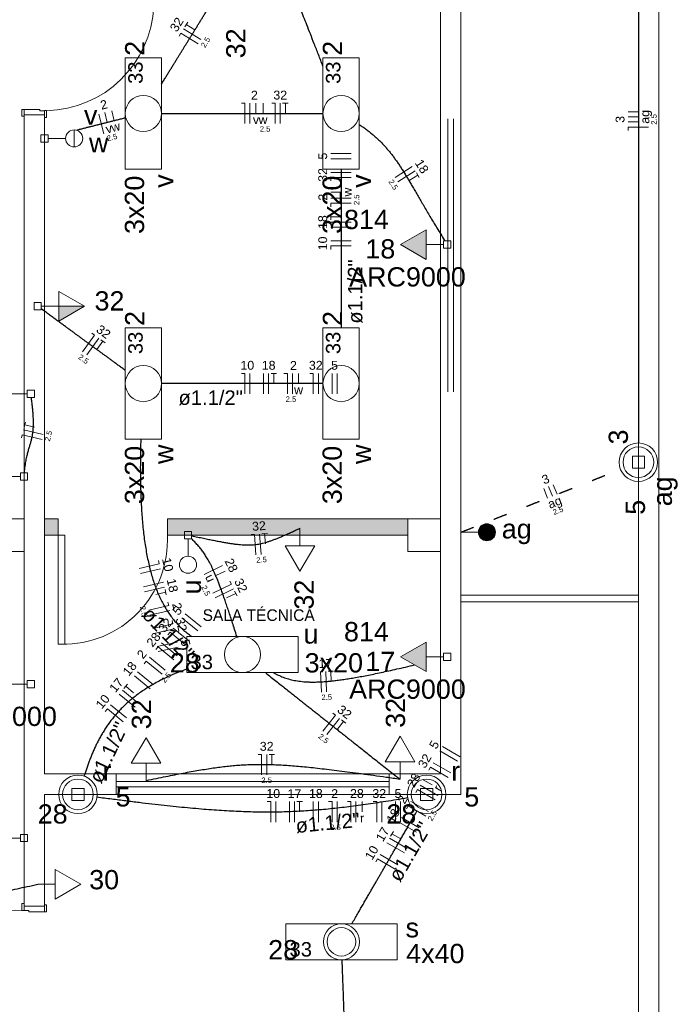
# Model space of a CAD drawing. Header units: millimetres. Extents: x 26 to 1362, y 24 to 358.
# Tile 240 of 256: x 1292 to 1297, y 251 to 258. Entities that reach past the tile are written whole.
import ezdxf

# ---------------------------------------------------------------- set-up
doc = ezdxf.new("R2010")
doc.units = ezdxf.units.MM
doc.linetypes.add('DOT2', pattern=[3.175, 0, -3.175])
for name, color, linetype, lineweight in [('EL-Condutos', 4, 'Continuous', 30), ('EL-Fios', 9, 'Continuous', 20), ('EL-Textos condutos', 7, 'Continuous', 20), ('EL-Textos fios', 7, 'Continuous', 20), ('EL-Textos pontos', 5, 'Continuous', 20), ('MB ALVENARIA', 7, 'Continuous', 20), ('MB ESQUADRIA', 7, 'Continuous', 20), ('MB TEXTO 0', 7, 'Continuous', 20), ('P-SIMBOL', 5, 'Continuous', 20)]:
    doc.layers.add(name, color=color, linetype=linetype, lineweight=lineweight)
doc.styles.add('arial', font='arial.ttf')
doc.styles.add('AvantGardeBkBT', font='txt')

msp = doc.modelspace()

# ---------------------------------------------------------------- hatches: boundary and pattern name
at = {"layer": 'MB ALVENARIA', "linetype": 'Continuous'}
for points in [[(1292.323, 254.546), (1292.223, 254.546), (1292.223, 254.426), (1292.323, 254.426), (1292.323, 254.546)], [(1294.8845, 254.426), (1294.885, 254.546), (1293.1235, 254.546), (1293.1235, 254.426), (1294.885, 254.426)]]:
    msp.add_hatch(color=256, dxfattribs=at).paths.add_polyline_path(points)
at = {"layer": 'P-SIMBOL', "linetype": 'Continuous'}
for points in [[(1295.0205, 256.6641), (1294.833, 256.5559), (1295.0205, 256.4476)], [(1292.3275, 256.1038), (1292.5151, 256.1038), (1292.3276, 255.9955)], [(1295.466, 254.5092), (1295.466, 254.4467), (1295.4035, 254.4467), (1295.404, 254.4564), (1295.4095, 254.4733), (1295.4155, 254.4838), (1295.4225, 254.4918), (1295.433, 254.4998), (1295.446, 254.506), (1295.459, 254.5088), (1295.466, 254.5087)], [(1295.466, 254.5092), (1295.466, 254.4467), (1295.5285, 254.4467), (1295.528, 254.4564), (1295.5225, 254.4733), (1295.5165, 254.4838), (1295.5095, 254.4918), (1295.499, 254.4998), (1295.486, 254.506), (1295.473, 254.5088), (1295.466, 254.5087)], [(1295.466, 254.3842), (1295.466, 254.4467), (1295.4035, 254.4467), (1295.404, 254.437), (1295.4095, 254.4201), (1295.4155, 254.4096), (1295.4225, 254.4016), (1295.433, 254.3936), (1295.446, 254.3874), (1295.459, 254.3846), (1295.466, 254.3847)], [(1295.466, 254.3842), (1295.466, 254.4467), (1295.5285, 254.4467), (1295.528, 254.437), (1295.5225, 254.4201), (1295.5165, 254.4096), (1295.5095, 254.4016), (1295.499, 254.3936), (1295.486, 254.3874), (1295.473, 254.3846), (1295.466, 254.3847)], [(1295.0205, 253.6413), (1294.833, 253.5331), (1295.0205, 253.4248)]]:
    msp.add_hatch(color=256, dxfattribs=at).paths.add_polyline_path(points)

# ---------------------------------------------------------------- linework, layer by layer
at = {"layer": 'EL-Condutos', "linetype": 'DOT2', "ltscale": 0.05}
for points in [[(1285.0543, 244.8112), (1285.4741, 246.78), (1285.867, 248.6223), (1286.2347, 250.3469), (1286.5793, 251.963), (1286.9027, 253.4796), (1287.2069, 254.9057), (1287.4936, 256.2505), (1287.7649, 257.5229), (1288.0228, 258.7319), (1288.269, 259.8867), (1288.5056, 260.9963), (1288.7345, 262.0696), (1288.9576, 263.1159), (1289.1768, 264.144), (1289.3942, 265.1631), (1289.6115, 266.1822), (1289.8307, 267.2104), (1290.0538, 268.2566), (1290.2827, 269.33), (1290.5193, 270.4396), (1290.7656, 271.5944), (1291.0234, 272.8034), (1291.2947, 274.0758), (1291.5815, 275.4205), (1291.8856, 276.8467), (1292.209, 278.3633), (1292.5536, 279.9794), (1292.9214, 281.704), (1293.3142, 283.5462), (1293.734, 285.5151)], [(1295.2751, 254.4467), (1295.3336, 254.4698), (1295.3886, 254.4915), (1295.4403, 254.5119), (1295.4891, 254.5312), (1295.535, 254.5493), (1295.5783, 254.5664), (1295.6193, 254.5825), (1295.6581, 254.5979), (1295.6951, 254.6125), (1295.7304, 254.6264), (1295.7643, 254.6398), (1295.797, 254.6527), (1295.8287, 254.6652), (1295.8597, 254.6774), (1295.8902, 254.6895), (1295.9205, 254.7014), (1295.9507, 254.7133), (1295.9811, 254.7253), (1296.0119, 254.7375), (1296.0434, 254.7499), (1296.0757, 254.7627), (1296.1092, 254.7759), (1296.144, 254.7896), (1296.1804, 254.804), (1296.2186, 254.819), (1296.2588, 254.8349), (1296.3013, 254.8517), (1296.3463, 254.8695), (1296.3941, 254.8883), (1296.4448, 254.9083)]]:
    msp.add_spline(points, degree=3, dxfattribs=at)
at = {"layer": 'EL-Condutos', "linetype": 'Continuous'}
for points in [[(1296.576, 259.6945), (1296.576, 259.4765), (1296.576, 259.272), (1296.576, 259.08), (1296.576, 258.8995), (1296.576, 258.7295), (1296.576, 258.5691), (1296.576, 258.4174), (1296.576, 258.2733), (1296.576, 258.1359), (1296.576, 258.0043), (1296.576, 257.8775), (1296.576, 257.7545), (1296.576, 257.6344), (1296.576, 257.5162), (1296.576, 257.399), (1296.576, 257.2818), (1296.576, 257.1636), (1296.576, 257.0435), (1296.576, 256.9205), (1296.576, 256.7937), (1296.576, 256.6621), (1296.576, 256.5247), (1296.576, 256.3806), (1296.576, 256.2289), (1296.576, 256.0685), (1296.576, 255.8985), (1296.576, 255.718), (1296.576, 255.526), (1296.576, 255.3215), (1296.576, 255.1035)], [(1294.2643, 257.8631), (1294.2309, 257.9493), (1294.2002, 258.0283), (1294.1719, 258.1004), (1294.1459, 258.1662), (1294.1221, 258.2261), (1294.1002, 258.2806), (1294.0801, 258.3301), (1294.0617, 258.3751), (1294.0447, 258.4159), (1294.029, 258.4531), (1294.0145, 258.4872), (1294.0009, 258.5185), (1293.9881, 258.5475), (1293.9759, 258.5746), (1293.9642, 258.6004), (1293.9528, 258.6253), (1293.9415, 258.6496), (1293.9302, 258.6739), (1293.9186, 258.6986), (1293.9067, 258.7242), (1293.8942, 258.7511), (1293.881, 258.7797), (1293.8669, 258.8106), (1293.8518, 258.8441), (1293.8354, 258.8807), (1293.8177, 258.9209), (1293.7984, 258.9651), (1293.7774, 259.0137), (1293.7545, 259.0673), (1293.7296, 259.1262)], [(1293.0805, 257.7332), (1293.097, 257.7599), (1293.1128, 257.7855), (1293.128, 257.8101), (1293.1425, 257.8337), (1293.1565, 257.8564), (1293.1701, 257.8784), (1293.1832, 257.8996), (1293.1959, 257.9202), (1293.2083, 257.9403), (1293.2204, 257.96), (1293.2324, 257.9793), (1293.2441, 257.9983), (1293.2557, 258.0172), (1293.2673, 258.0359), (1293.2789, 258.0547), (1293.2905, 258.0735), (1293.3022, 258.0925), (1293.3141, 258.1117), (1293.3261, 258.1313), (1293.3385, 258.1512), (1293.3511, 258.1717), (1293.3641, 258.1928), (1293.3775, 258.2146), (1293.3915, 258.2371), (1293.4059, 258.2605), (1293.4209, 258.2848), (1293.4365, 258.3102), (1293.4529, 258.3366), (1293.4699, 258.3643), (1293.4878, 258.3932)], [(1292.8148, 257.4843), (1292.7992, 257.4803), (1292.7841, 257.4765), (1292.7696, 257.4728), (1292.7555, 257.4693), (1292.7419, 257.4658), (1292.7288, 257.4625), (1292.716, 257.4593), (1292.7036, 257.4561), (1292.6915, 257.4531), (1292.6797, 257.4501), (1292.6682, 257.4472), (1292.6569, 257.4443), (1292.6459, 257.4416), (1292.635, 257.4388), (1292.6242, 257.4361), (1292.6136, 257.4334), (1292.6031, 257.4307), (1292.5926, 257.4281), (1292.5821, 257.4254), (1292.5716, 257.4228), (1292.5611, 257.4201), (1292.5505, 257.4174), (1292.5398, 257.4147), (1292.529, 257.412), (1292.518, 257.4092), (1292.5068, 257.4064), (1292.4954, 257.4035), (1292.4837, 257.4006), (1292.4718, 257.3975), (1292.4595, 257.3944)], [(1293.0791, 257.5178), (1293.133, 257.5178), (1293.184, 257.5178), (1293.2322, 257.5178), (1293.2778, 257.5178), (1293.3212, 257.5178), (1293.3623, 257.5178), (1293.4016, 257.5178), (1293.4391, 257.5178), (1293.4752, 257.5178), (1293.51, 257.5178), (1293.5437, 257.5178), (1293.5766, 257.5178), (1293.6088, 257.5178), (1293.6406, 257.5178), (1293.6722, 257.5178), (1293.7038, 257.5178), (1293.7356, 257.5178), (1293.7679, 257.5178), (1293.8007, 257.5178), (1293.8345, 257.5178), (1293.8693, 257.5178), (1293.9053, 257.5178), (1293.9429, 257.5178), (1293.9821, 257.5178), (1294.0233, 257.5178), (1294.0666, 257.5178), (1294.1123, 257.5178), (1294.1605, 257.5178), (1294.2114, 257.5178), (1294.2654, 257.5178)], [(1294.5293, 257.4373), (1294.5569, 257.4182), (1294.583, 257.3991), (1294.6077, 257.3798), (1294.6312, 257.3605), (1294.6534, 257.3409), (1294.6746, 257.3211), (1294.6949, 257.301), (1294.7144, 257.2804), (1294.7331, 257.2593), (1294.7512, 257.2377), (1294.7688, 257.2155), (1294.786, 257.1926), (1294.8029, 257.1689), (1294.8197, 257.1445), (1294.8364, 257.1191), (1294.8532, 257.0928), (1294.8701, 257.0654), (1294.8873, 257.037), (1294.9049, 257.0074), (1294.923, 256.9766), (1294.9418, 256.9445), (1294.9612, 256.911), (1294.9815, 256.8761), (1295.0027, 256.8397), (1295.025, 256.8017), (1295.0484, 256.7621), (1295.0731, 256.7207), (1295.0993, 256.6776), (1295.1269, 256.6327), (1295.1561, 256.5858)], [(1294.3968, 257.1103), (1294.3968, 257.0621), (1294.3968, 257.0158), (1294.3968, 256.9713), (1294.3968, 256.9284), (1294.3968, 256.8871), (1294.3968, 256.8472), (1294.3968, 256.8085), (1294.3968, 256.7709), (1294.3968, 256.7343), (1294.3968, 256.6985), (1294.3968, 256.6634), (1294.3968, 256.6289), (1294.3968, 256.5948), (1294.3968, 256.5609), (1294.3968, 256.5272), (1294.3968, 256.4935), (1294.3968, 256.4597), (1294.3968, 256.4256), (1294.3968, 256.391), (1294.3968, 256.356), (1294.3968, 256.3202), (1294.3968, 256.2836), (1294.3968, 256.246), (1294.3968, 256.2073), (1294.3968, 256.1674), (1294.3968, 256.126), (1294.3968, 256.0832), (1294.3968, 256.0387), (1294.3968, 255.9924), (1294.3968, 255.9441)], [(1292.8155, 255.6333), (1292.7907, 255.6515), (1292.7672, 255.6687), (1292.7449, 255.6851), (1292.7236, 255.7007), (1292.7033, 255.7156), (1292.6838, 255.7298), (1292.665, 255.7435), (1292.647, 255.7568), (1292.6294, 255.7696), (1292.6123, 255.7821), (1292.5955, 255.7944), (1292.579, 255.8066), (1292.5625, 255.8186), (1292.5461, 255.8306), (1292.5296, 255.8427), (1292.5128, 255.855), (1292.4958, 255.8674), (1292.4784, 255.8802), (1292.4605, 255.8933), (1292.4419, 255.9069), (1292.4227, 255.921), (1292.4026, 255.9357), (1292.3815, 255.9511), (1292.3595, 255.9673), (1292.3363, 255.9843), (1292.3118, 256.0022), (1292.2861, 256.021), (1292.2588, 256.041), (1292.23, 256.0621), (1292.1995, 256.0844)], [(1294.2654, 255.5366), (1294.2114, 255.5366), (1294.1605, 255.5366), (1294.1123, 255.5366), (1294.0666, 255.5366), (1294.0233, 255.5366), (1293.9821, 255.5366), (1293.9429, 255.5366), (1293.9053, 255.5366), (1293.8693, 255.5366), (1293.8345, 255.5366), (1293.8007, 255.5366), (1293.7679, 255.5366), (1293.7356, 255.5366), (1293.7038, 255.5366), (1293.6722, 255.5366), (1293.6406, 255.5366), (1293.6088, 255.5366), (1293.5766, 255.5366), (1293.5437, 255.5366), (1293.51, 255.5366), (1293.4752, 255.5366), (1293.4391, 255.5366), (1293.4016, 255.5366), (1293.3623, 255.5366), (1293.3212, 255.5366), (1293.2778, 255.5366), (1293.2322, 255.5366), (1293.184, 255.5366), (1293.133, 255.5366), (1293.0791, 255.5366)], [(1292.0754, 254.8825), (1292.0782, 254.9079), (1292.0813, 254.9314), (1292.0846, 254.953), (1292.0881, 254.9728), (1292.0917, 254.9912), (1292.0954, 255.0082), (1292.0993, 255.024), (1292.1031, 255.0388), (1292.107, 255.0527), (1292.1108, 255.0659), (1292.1146, 255.0785), (1292.1183, 255.0908), (1292.1219, 255.1029), (1292.1252, 255.1149), (1292.1284, 255.127), (1292.1313, 255.1394), (1292.134, 255.1523), (1292.1363, 255.1658), (1292.1383, 255.1801), (1292.1399, 255.1953), (1292.1411, 255.2116), (1292.1418, 255.2292), (1292.142, 255.2482), (1292.1417, 255.2688), (1292.1408, 255.2912), (1292.1393, 255.3156), (1292.1372, 255.342), (1292.1344, 255.3707), (1292.1309, 255.4018), (1292.1267, 255.4355)], [(1292.9286, 255.1293), (1292.9268, 255.052), (1292.9257, 254.9769), (1292.9255, 254.904), (1292.926, 254.8332), (1292.9275, 254.7646), (1292.9297, 254.698), (1292.9329, 254.6335), (1292.937, 254.5712), (1292.942, 254.5108), (1292.9479, 254.4525), (1292.9548, 254.3962), (1292.9628, 254.3419), (1292.9717, 254.2895), (1292.9817, 254.2391), (1292.9928, 254.1907), (1293.005, 254.1441), (1293.0183, 254.0995), (1293.0327, 254.0567), (1293.0483, 254.0157), (1293.0651, 253.9766), (1293.083, 253.9393), (1293.1023, 253.9038), (1293.1227, 253.8701), (1293.1445, 253.8381), (1293.1675, 253.8079), (1293.1919, 253.7793), (1293.2176, 253.7525), (1293.2446, 253.7273), (1293.2731, 253.7038), (1293.303, 253.682)], [(1293.302, 254.4204), (1293.3464, 254.4112), (1293.3879, 254.4027), (1293.4267, 254.3947), (1293.463, 254.3874), (1293.4969, 254.3808), (1293.5286, 254.3749), (1293.5582, 254.3696), (1293.5861, 254.3651), (1293.6122, 254.3612), (1293.6369, 254.3582), (1293.6603, 254.3558), (1293.6826, 254.3543), (1293.7039, 254.3535), (1293.7245, 254.3536), (1293.7444, 254.3544), (1293.764, 254.3561), (1293.7834, 254.3586), (1293.8027, 254.362), (1293.8221, 254.3663), (1293.8418, 254.3715), (1293.862, 254.3776), (1293.8829, 254.3846), (1293.9047, 254.3926), (1293.9274, 254.4015), (1293.9514, 254.4114), (1293.9767, 254.4223), (1294.0037, 254.4342), (1294.0323, 254.4471), (1294.0629, 254.461), (1294.0955, 254.476)], [(1293.6328, 253.6826), (1293.6168, 253.7333), (1293.6015, 253.781), (1293.5869, 253.826), (1293.573, 253.8684), (1293.5597, 253.9082), (1293.5469, 253.9455), (1293.5347, 253.9805), (1293.5229, 254.0133), (1293.5116, 254.044), (1293.5007, 254.0727), (1293.4902, 254.0996), (1293.4799, 254.1246), (1293.47, 254.148), (1293.4602, 254.1698), (1293.4507, 254.1902), (1293.4413, 254.2093), (1293.432, 254.2272), (1293.4227, 254.2439), (1293.4135, 254.2597), (1293.4042, 254.2746), (1293.3949, 254.2887), (1293.3855, 254.3022), (1293.3759, 254.3151), (1293.3661, 254.3276), (1293.3561, 254.3397), (1293.3458, 254.3517), (1293.3352, 254.3635), (1293.3242, 254.3754), (1293.3128, 254.3873), (1293.301, 254.3996)], [(1293.2648, 253.4433), (1293.2134, 253.4239), (1293.1645, 253.4036), (1293.1181, 253.3827), (1293.0741, 253.361), (1293.0324, 253.3387), (1292.993, 253.3157), (1292.9558, 253.2922), (1292.9206, 253.2681), (1292.8875, 253.2434), (1292.8562, 253.2183), (1292.8269, 253.1926), (1292.7993, 253.1666), (1292.7733, 253.1401), (1292.749, 253.1133), (1292.7262, 253.0861), (1292.7049, 253.0586), (1292.6849, 253.0309), (1292.6662, 253.0029), (1292.6488, 252.9747), (1292.6324, 252.9463), (1292.6171, 252.9178), (1292.6027, 252.8891), (1292.5892, 252.8604), (1292.5766, 252.8316), (1292.5646, 252.8029), (1292.5533, 252.7741), (1292.5426, 252.7454), (1292.5323, 252.7167), (1292.5224, 252.6882), (1292.5129, 252.6599)], [(1293.8421, 253.4171), (1293.8825, 253.385), (1293.9208, 253.3548), (1293.957, 253.3261), (1293.9913, 253.2989), (1294.0239, 253.273), (1294.0551, 253.2483), (1294.085, 253.2247), (1294.1137, 253.2019), (1294.1414, 253.1799), (1294.1685, 253.1585), (1294.1949, 253.1376), (1294.2209, 253.1169), (1294.2467, 253.0965), (1294.2725, 253.0761), (1294.2984, 253.0555), (1294.3247, 253.0347), (1294.3515, 253.0135), (1294.3789, 252.9917), (1294.4073, 252.9693), (1294.4367, 252.946), (1294.4673, 252.9217), (1294.4994, 252.8963), (1294.5331, 252.8696), (1294.5685, 252.8415), (1294.606, 252.8118), (1294.6456, 252.7805), (1294.6875, 252.7473), (1294.7319, 252.712), (1294.7791, 252.6747), (1294.8291, 252.635)], [(1293.8985, 253.4175), (1293.917, 253.4082), (1293.9356, 253.3994), (1293.9543, 253.3913), (1293.9732, 253.3838), (1293.9926, 253.377), (1294.0125, 253.3709), (1294.033, 253.3654), (1294.0542, 253.3607), (1294.0763, 253.3567), (1294.0993, 253.3535), (1294.1234, 253.351), (1294.1487, 253.3493), (1294.1753, 253.3484), (1294.2032, 253.3483), (1294.2328, 253.3491), (1294.2639, 253.3507), (1294.2968, 253.3532), (1294.3316, 253.3566), (1294.3683, 253.3609), (1294.4071, 253.3662), (1294.4482, 253.3724), (1294.4915, 253.3796), (1294.5373, 253.3877), (1294.5856, 253.3969), (1294.6366, 253.4071), (1294.6903, 253.4183), (1294.7469, 253.4306), (1294.8066, 253.444), (1294.8693, 253.4584), (1294.9352, 253.474)], [(1294.8291, 252.635), (1294.7284, 252.649), (1294.6339, 252.6621), (1294.5452, 252.6741), (1294.4619, 252.6852), (1294.3836, 252.6953), (1294.31, 252.7044), (1294.2407, 252.7126), (1294.1753, 252.7197), (1294.1134, 252.7259), (1294.0547, 252.7311), (1293.9988, 252.7353), (1293.9453, 252.7386), (1293.8938, 252.7408), (1293.844, 252.742), (1293.7955, 252.7423), (1293.7479, 252.7415), (1293.7008, 252.7397), (1293.6539, 252.737), (1293.6068, 252.7332), (1293.559, 252.7284), (1293.5104, 252.7226), (1293.4604, 252.7158), (1293.4086, 252.7079), (1293.3548, 252.6991), (1293.2985, 252.6892), (1293.2394, 252.6783), (1293.1771, 252.6664), (1293.1112, 252.6535), (1293.0413, 252.6395), (1292.9671, 252.6245)], [(1292.6086, 252.5057), (1292.716, 252.4916), (1292.8187, 252.4785), (1292.9169, 252.4664), (1293.011, 252.4553), (1293.1012, 252.4452), (1293.1878, 252.436), (1293.271, 252.4277), (1293.3512, 252.4205), (1293.4285, 252.4142), (1293.5034, 252.4089), (1293.5759, 252.4045), (1293.6465, 252.4011), (1293.7153, 252.3986), (1293.7826, 252.3971), (1293.8488, 252.3965), (1293.9141, 252.3969), (1293.9787, 252.3982), (1294.043, 252.4005), (1294.1072, 252.4037), (1294.1715, 252.4078), (1294.2363, 252.4129), (1294.3017, 252.4189), (1294.3682, 252.4259), (1294.4359, 252.4338), (1294.5052, 252.4426), (1294.5762, 252.4523), (1294.6493, 252.463), (1294.7247, 252.4745), (1294.8028, 252.487), (1294.8837, 252.5005)], [(1294.4758, 251.5755), (1294.4969, 251.612), (1294.5169, 251.6467), (1294.5359, 251.6796), (1294.554, 251.7108), (1294.5712, 251.7406), (1294.5876, 251.769), (1294.6033, 251.7963), (1294.6184, 251.8224), (1294.6329, 251.8476), (1294.647, 251.872), (1294.6607, 251.8957), (1294.6741, 251.9189), (1294.6872, 251.9417), (1294.7002, 251.9642), (1294.7132, 251.9866), (1294.7261, 252.0091), (1294.7392, 252.0317), (1294.7524, 252.0545), (1294.7658, 252.0779), (1294.7796, 252.1017), (1294.7938, 252.1263), (1294.8085, 252.1517), (1294.8237, 252.1781), (1294.8396, 252.2056), (1294.8562, 252.2343), (1294.8736, 252.2644), (1294.8918, 252.2961), (1294.9111, 252.3294), (1294.9313, 252.3645), (1294.9527, 252.4015)], [(1290.679, 251.5419), (1290.7346, 251.5539), (1290.7875, 251.5653), (1290.838, 251.5763), (1290.8863, 251.5867), (1290.9327, 251.5968), (1290.9773, 251.6064), (1291.0206, 251.6158), (1291.0626, 251.6249), (1291.1036, 251.6337), (1291.1439, 251.6425), (1291.1838, 251.6511), (1291.2233, 251.6597), (1291.2629, 251.6682), (1291.3028, 251.6768), (1291.3431, 251.6856), (1291.3842, 251.6945), (1291.4263, 251.7036), (1291.4696, 251.7129), (1291.5143, 251.7226), (1291.5608, 251.7327), (1291.6092, 251.7431), (1291.6598, 251.7541), (1291.7129, 251.7656), (1291.7686, 251.7776), (1291.8273, 251.7903), (1291.8891, 251.8037), (1291.9543, 251.8178), (1292.0233, 251.8327), (1292.0961, 251.8485), (1292.173, 251.8651)], [(1294.4946, 248.9244), (1294.4904, 249.0361), (1294.4865, 249.1412), (1294.4827, 249.2401), (1294.4792, 249.3333), (1294.4759, 249.4212), (1294.4727, 249.5044), (1294.4698, 249.5834), (1294.4669, 249.6585), (1294.4642, 249.7303), (1294.4616, 249.7992), (1294.4591, 249.8657), (1294.4567, 249.9304), (1294.4543, 249.9936), (1294.4519, 250.0559), (1294.4496, 250.1177), (1294.4473, 250.1795), (1294.4449, 250.2418), (1294.4425, 250.305), (1294.4401, 250.3696), (1294.4376, 250.4362), (1294.435, 250.5051), (1294.4323, 250.5769), (1294.4294, 250.652), (1294.4264, 250.7309), (1294.4233, 250.8141), (1294.42, 250.9021), (1294.4165, 250.9953), (1294.4127, 251.0942), (1294.4088, 251.1992), (1294.4045, 251.311)]]:
    msp.add_spline(points, degree=3, dxfattribs=at)
at = {"layer": 'EL-Fios'}
for p, q in [((1293.2516, 258.1533), (1293.2726, 258.1874)), ((1293.3701, 258.0597), (1293.2424, 258.1384)), ((1293.3259, 258.131), (1293.2621, 258.1703)), ((1293.2096, 258.0852), (1293.2227, 258.1065)), ((1293.3504, 258.0277), (1293.2227, 258.1065)), ((1292.7337, 257.4638), (1292.7154, 257.5365)), ((1293.666, 257.5928), (1293.691, 257.5928)), ((1293.691, 257.4428), (1293.691, 257.5928)), ((1293.7285, 257.4428), (1293.7285, 257.5928)), ((1293.7732, 257.5178), (1293.7732, 257.5928)), ((1293.8252, 257.5178), (1293.8252, 257.5928)), ((1293.8887, 257.5928), (1293.9137, 257.5928)), ((1293.9137, 257.4428), (1293.9137, 257.5928)), ((1293.9512, 257.4428), (1293.9512, 257.5928)), ((1293.9687, 257.5928), (1294.0087, 257.5928)), ((1293.9887, 257.5178), (1293.9887, 257.5928)), ((1292.6583, 257.3673), (1292.6216, 257.5128)), ((1292.6833, 257.451), (1292.6649, 257.5237)), ((1296.576, 257.5302), (1296.501, 257.5302)), ((1296.576, 257.4927), (1296.501, 257.4927)), ((1296.576, 257.4552), (1296.501, 257.4552)), ((1296.651, 257.4177), (1296.501, 257.4177)), ((1296.501, 257.3927), (1296.501, 257.4177)), ((1294.4718, 257.223), (1294.3218, 257.223)), ((1294.4718, 257.1855), (1294.3218, 257.1855)), ((1294.7926, 257.0484), (1294.9191, 257.129)), ((1294.8127, 257.0167), (1294.9392, 257.0973)), ((1294.4718, 257.0855), (1294.3218, 257.0855)), ((1294.4718, 257.048), (1294.3218, 257.048)), ((1294.3218, 257.023), (1294.3218, 257.048)), ((1294.8961, 257.0254), (1294.9594, 257.0657)), ((1294.9486, 257.0826), (1294.9701, 257.0488)), ((1294.3968, 256.9407), (1294.3218, 256.9407)), ((1294.4718, 256.896), (1294.3218, 256.896)), ((1294.4718, 256.8585), (1294.3218, 256.8585)), ((1294.3218, 256.8335), (1294.3218, 256.8585)), ((1294.3218, 256.7385), (1294.3218, 256.7785)), ((1294.3968, 256.7585), (1294.3218, 256.7585)), ((1294.4718, 256.721), (1294.3218, 256.721)), ((1294.4718, 256.6835), (1294.3218, 256.6835)), ((1294.4718, 256.5835), (1294.3218, 256.5835)), ((1294.4718, 256.546), (1294.3218, 256.546)), ((1294.3218, 256.521), (1294.3218, 256.546)), ((1292.502, 255.7699), (1292.5906, 255.891)), ((1292.5704, 255.9057), (1292.5906, 255.891)), ((1292.5323, 255.7478), (1292.6209, 255.8688)), ((1292.6068, 255.7861), (1292.6511, 255.8467)), ((1292.635, 255.8585), (1292.6673, 255.8348)), ((1293.666, 255.6116), (1293.691, 255.6116)), ((1293.691, 255.4616), (1293.691, 255.6116)), ((1293.7285, 255.4616), (1293.7285, 255.6116)), ((1293.8285, 255.4616), (1293.8285, 255.6116)), ((1293.866, 255.4616), (1293.866, 255.6116)), ((1293.8835, 255.6116), (1293.9235, 255.6116)), ((1293.9035, 255.5366), (1293.9035, 255.6116)), ((1293.9785, 255.6116), (1294.0035, 255.6116)), ((1294.0035, 255.4616), (1294.0035, 255.6116)), ((1294.041, 255.4616), (1294.041, 255.6116)), ((1294.0857, 255.5366), (1294.0857, 255.6116)), ((1294.168, 255.6116), (1294.193, 255.6116)), ((1294.193, 255.4616), (1294.193, 255.6116)), ((1294.2305, 255.4616), (1294.2305, 255.6116)), ((1294.3305, 255.4616), (1294.3305, 255.6116)), ((1294.368, 255.4616), (1294.368, 255.6116)), ((1292.0731, 255.2154), (1292.0828, 255.2542)), ((1292.1507, 255.2167), (1292.078, 255.2348)), ((1292.0538, 255.1378), (1292.0598, 255.162)), ((1292.2054, 255.1258), (1292.0598, 255.162)), ((1292.2144, 255.1622), (1292.0689, 255.1984)), ((1295.9802, 254.7249), (1295.9526, 254.7947)), ((1295.9104, 254.6974), (1295.8829, 254.7672)), ((1295.9453, 254.7112), (1295.9177, 254.7809)), ((1293.737, 254.429), (1293.762, 254.4309)), ((1293.773, 254.2813), (1293.762, 254.4309)), ((1293.8104, 254.2841), (1293.7994, 254.4336)), ((1293.8168, 254.4349), (1293.8567, 254.4379)), ((1293.8423, 254.3616), (1293.8368, 254.4364)), ((1292.918, 254.1807), (1293.0642, 254.214)), ((1293.0586, 254.2384), (1293.0642, 254.214)), ((1292.9263, 254.1441), (1293.0725, 254.1775)), ((1293.3925, 254.138), (1293.5279, 254.2025)), ((1293.4794, 254.1299), (1293.5471, 254.1621)), ((1292.9486, 254.0466), (1293.0948, 254.08)), ((1293.4578, 254.0008), (1293.5933, 254.0653)), ((1293.5825, 254.0878), (1293.5933, 254.0653)), ((1292.9569, 254.0101), (1293.1031, 254.0434)), ((1293.0384, 253.9902), (1293.1115, 254.0069)), ((1293.107, 254.0264), (1293.1159, 253.9874)), ((1293.4739, 253.9669), (1293.6094, 254.0314)), ((1293.5578, 253.9653), (1293.6255, 253.9976)), ((1293.6169, 254.0156), (1293.6341, 253.9795)), ((1293.1282, 253.9338), (1293.1337, 253.9094)), ((1292.9875, 253.876), (1293.1337, 253.9094)), ((1292.9958, 253.8394), (1293.1421, 253.8728)), ((1293.3702, 253.7535), (1293.2542, 253.8486)), ((1293.1588, 253.7997), (1293.1643, 253.7753)), ((1293.3464, 253.7245), (1293.2304, 253.8196)), ((1293.0181, 253.742), (1293.1643, 253.7753)), ((1293.0264, 253.7054), (1293.1727, 253.7388)), ((1293.1274, 253.6939), (1293.1433, 253.7133)), ((1293.2593, 253.6182), (1293.1433, 253.7133)), ((1293.283, 253.6472), (1293.167, 253.7423)), ((1293.0487, 253.6079), (1293.1949, 253.6413)), ((1293.1959, 253.5408), (1293.0799, 253.6359)), ((1293.0402, 253.5876), (1293.0561, 253.6069)), ((1293.1721, 253.5118), (1293.0561, 253.6069)), ((1293.057, 253.5713), (1293.2032, 253.6047)), ((1292.9531, 253.4812), (1292.9689, 253.5006)), ((1293.0849, 253.4055), (1292.9689, 253.5006)), ((1293.1087, 253.4345), (1292.9927, 253.5296)), ((1293.0216, 253.3281), (1292.9055, 253.4232)), ((1294.2529, 253.2748), (1294.2471, 253.4247)), ((1294.2904, 253.2762), (1294.2846, 253.4261)), ((1294.3021, 253.4268), (1294.3421, 253.4283)), ((1294.325, 253.3526), (1294.3221, 253.4275)), ((1292.9978, 253.2991), (1292.8818, 253.3942)), ((1292.9106, 253.1928), (1292.7946, 253.2879)), ((1292.8057, 253.3014), (1292.8311, 253.3324)), ((1292.8764, 253.2693), (1292.8184, 253.3169)), ((1292.8869, 253.1638), (1292.7708, 253.2589)), ((1292.6678, 253.1332), (1292.6837, 253.1525)), ((1292.7997, 253.0574), (1292.6837, 253.1525)), ((1292.8235, 253.0865), (1292.7075, 253.1815)), ((1294.2631, 252.9878), (1294.3563, 253.1053)), ((1294.2925, 252.9645), (1294.3857, 253.082)), ((1294.3367, 253.1209), (1294.3563, 253.1053)), ((1294.3685, 253), (1294.4151, 253.0588)), ((1294.3994, 253.0712), (1294.4307, 253.0463)), ((1295.251, 252.7682), (1295.1211, 252.8432)), ((1295.2697, 252.8006), (1295.1398, 252.8756)), ((1293.7892, 252.8172), (1293.8142, 252.8172)), ((1293.8142, 252.6672), (1293.8142, 252.8172)), ((1293.8517, 252.6672), (1293.8517, 252.8172)), ((1293.8692, 252.8172), (1293.9092, 252.8172)), ((1293.8892, 252.7422), (1293.8892, 252.8172)), ((1295.0398, 252.7024), (1295.0523, 252.7241)), ((1295.1822, 252.6491), (1295.0523, 252.7241)), ((1295.201, 252.6816), (1295.0711, 252.7565)), ((1295.0637, 252.5937), (1294.9987, 252.6312)), ((1294.9451, 252.5383), (1294.9576, 252.56)), ((1295.0875, 252.485), (1294.9576, 252.56)), ((1295.1062, 252.5174), (1294.9763, 252.5924)), ((1293.8558, 252.4715), (1293.8808, 252.4715)), ((1293.8808, 252.3215), (1293.8808, 252.4715)), ((1293.9183, 252.3215), (1293.9183, 252.4715)), ((1294.0183, 252.3215), (1294.0183, 252.4715)), ((1294.0558, 252.3215), (1294.0558, 252.4715)), ((1294.0733, 252.4715), (1294.1133, 252.4715)), ((1294.0933, 252.3965), (1294.0933, 252.4715)), ((1294.1933, 252.3215), (1294.1933, 252.4715)), ((1294.2308, 252.3215), (1294.2308, 252.4715)), ((1294.3058, 252.4715), (1294.3308, 252.4715)), ((1294.3308, 252.3215), (1294.3308, 252.4715)), ((1294.3683, 252.3215), (1294.3683, 252.4715)), ((1294.4433, 252.4715), (1294.4683, 252.4715)), ((1294.4683, 252.3215), (1294.4683, 252.4715)), ((1294.5058, 252.3215), (1294.5058, 252.4715)), ((1294.5505, 252.3965), (1294.5505, 252.4715)), ((1294.6328, 252.4715), (1294.6578, 252.4715)), ((1294.6578, 252.3215), (1294.6578, 252.4715)), ((1294.6953, 252.3215), (1294.6953, 252.4715)), ((1294.7953, 252.3215), (1294.7953, 252.4715)), ((1294.8328, 252.3215), (1294.8328, 252.4715)), ((1294.8763, 252.4192), (1294.8888, 252.4409)), ((1295.0187, 252.3659), (1294.8888, 252.4409)), ((1295.0375, 252.3984), (1294.9076, 252.4734)), ((1294.9687, 252.2793), (1294.8388, 252.3543)), ((1294.95, 252.2468), (1294.8201, 252.3218)), ((1294.8812, 252.1277), (1294.7513, 252.2027)), ((1294.7601, 252.2179), (1294.7801, 252.2525)), ((1294.835, 252.1977), (1294.7701, 252.2352)), ((1294.8625, 252.0952), (1294.7326, 252.1702)), ((1294.6513, 252.0295), (1294.6638, 252.0512)), ((1294.7937, 251.9762), (1294.6638, 252.0512)), ((1294.8125, 252.0086), (1294.6826, 252.0836))]:
    msp.add_line(p, q, dxfattribs=at)
at = {"layer": 'MB ALVENARIA'}
for p, q in [((1296.576, 269.1355), (1296.576, 244.9095)), ((1295.275, 257.4775), (1295.275, 258.8585)), ((1295.275, 252.5245), (1295.275, 255.5765)), ((1292.323, 254.546), (1292.223, 254.546)), ((1294.885, 254.546), (1293.1235, 254.546)), ((1292.323, 254.426), (1292.223, 254.426)), ((1294.885, 254.426), (1293.1235, 254.426)), ((1292.223, 252.6745), (1292.7485, 252.6745)), ((1294.7495, 252.6745), (1295.125, 252.6745)), ((1292.223, 251.704), (1292.223, 252.5245)), ((1292.223, 252.5245), (1292.7485, 252.5245)), ((1294.7495, 252.5245), (1295.275, 252.5245)), ((1292.073, 251.704), (1292.073, 252.2045))]:
    msp.add_line(p, q, dxfattribs=at)
at = {"layer": 'MB ALVENARIA', "linetype": 'Continuous'}
msp.add_line((1296.726, 269.1355), (1296.726, 244.7595), dxfattribs=at)
at = {"layer": 'MB ALVENARIA'}
for points in [[(1295.125, 258.5085), (1295.125, 257.4775)], [(1292.073, 252.2045), (1292.073, 257.508)], [(1292.223, 252.6745), (1292.223, 257.5)], [(1295.125, 255.5765), (1295.125, 252.6745)], [(1291.8325, 254.306), (1292.073, 254.306), (1292.073, 254.546), (1291.8325, 254.546), (1291.8325, 254.306)], [(1292.323, 254.426), (1292.323, 254.546)], [(1293.1235, 254.426), (1293.1235, 254.546)], [(1294.885, 254.306), (1295.125, 254.306), (1295.125, 254.546), (1294.885, 254.546), (1294.885, 254.306)], [(1292.7485, 252.5245), (1292.7485, 252.6745)], [(1294.7495, 252.5245), (1294.7495, 252.6745)], [(1292.223, 251.704), (1292.073, 251.704)]]:
    msp.add_lwpolyline(points, dxfattribs=at)
at = {"layer": 'MB ESQUADRIA'}
for p, q in [((1292.188, 257.5475), (1292.073, 257.5475)), ((1292.073, 257.5475), (1292.073, 257.5125)), ((1292.188, 257.5375), (1292.188, 257.5475)), ((1292.188, 257.5375), (1292.223, 257.5375)), ((1292.223, 257.538), (1292.223, 257.513)), ((1292.323, 254.426), (1292.323, 253.6255)), ((1292.373, 254.426), (1292.323, 254.426)), ((1292.373, 253.6255), (1292.373, 254.426)), ((1292.323, 253.6255), (1292.373, 253.6255)), ((1292.073, 251.674), (1292.073, 251.699)), ((1292.223, 251.664), (1292.223, 251.699)), ((1292.108, 251.674), (1292.073, 251.674)), ((1292.108, 251.674), (1292.108, 251.664)), ((1292.108, 251.664), (1292.223, 251.664))]:
    msp.add_line(p, q, dxfattribs=at)
at = {"layer": 'MB ESQUADRIA', "linetype": 'Continuous'}
for p, q in [((1295.275, 253.9855), (1296.576, 253.9855)), ((1295.275, 253.9355), (1296.576, 253.9355))]:
    msp.add_line(p, q, dxfattribs=at)
at = {"layer": 'MB ESQUADRIA'}
for points in [[(1292.073, 257.5475), (1292.058, 257.5475), (1292.058, 257.4975), (1292.073, 257.4975), (1292.073, 257.5125)], [(1292.223, 257.513), (1292.223, 257.488), (1292.238, 257.488), (1292.238, 257.538), (1292.223, 257.538), (1292.223, 257.5375)], [(1292.073, 257.508), (1292.223, 257.508)], [(1292.073, 251.699), (1292.073, 251.724), (1292.058, 251.724), (1292.058, 251.674), (1292.073, 251.674), (1292.073, 251.674)], [(1292.223, 251.664), (1292.238, 251.664), (1292.238, 251.714), (1292.223, 251.714), (1292.223, 251.699)]]:
    msp.add_lwpolyline(points, dxfattribs=at)
at = {"layer": 'MB ESQUADRIA', "linetype": 'Continuous'}
for points in [[(1295.125, 255.4765), (1295.125, 257.4775)], [(1295.18, 255.4765), (1295.18, 257.4775)], [(1295.22, 255.4765), (1295.22, 257.4775)], [(1295.275, 257.4775), (1295.275, 255.4765)], [(1292.7485, 252.6745), (1294.7495, 252.6745)], [(1292.7485, 252.6195), (1294.7495, 252.6195)], [(1292.7485, 252.5795), (1294.7495, 252.5795)], [(1294.7495, 252.5245), (1292.7485, 252.5245)]]:
    msp.add_lwpolyline(points, dxfattribs=at)
for centre, radius, start, end in [((1292.222, 258.34), 0.8023, 271.141, 357.349), ((1292.03, 250.717), 0.9576, 88.3218, 180.501)]:
    msp.add_arc(centre, radius, start, end, dxfattribs=at)
at = {"layer": 'MB ESQUADRIA'}
msp.add_arc((1292.3605, 254.389), 0.7639, 269.062, 2.75699, dxfattribs=at)
at = {"layer": 'P-SIMBOL'}
for p, q in [((1293.0801, 257.9259), (1292.8151, 257.9259)), ((1292.8151, 257.9259), (1292.8151, 257.1098)), ((1293.0801, 257.9259), (1293.0801, 257.1098)), ((1294.5293, 257.9259), (1294.2643, 257.9259)), ((1294.2643, 257.9259), (1294.2643, 257.1098)), ((1294.5293, 257.9259), (1294.5293, 257.1098)), ((1292.4405, 257.3971), (1292.4405, 257.2721)), ((1292.1965, 257.3081), (1292.1965, 257.3611)), ((1292.1965, 257.3611), (1292.2495, 257.3611)), ((1292.2495, 257.3611), (1292.2495, 257.3081)), ((1292.378, 257.3346), (1292.2495, 257.3346)), ((1292.2495, 257.3081), (1292.1965, 257.3081)), ((1293.0801, 257.1098), (1292.8151, 257.1098)), ((1294.5293, 257.1098), (1294.2643, 257.1098)), ((1294.833, 256.5559), (1295.0205, 256.6641)), ((1295.0205, 256.6641), (1295.0205, 256.4476)), ((1295.0205, 256.4476), (1294.833, 256.5559)), ((1295.0205, 256.5559), (1295.1485, 256.5559)), ((1295.1485, 256.5293), (1295.1485, 256.5824)), ((1295.1485, 256.5824), (1295.2015, 256.5824)), ((1295.2015, 256.5293), (1295.1485, 256.5293)), ((1295.2015, 256.5824), (1295.2015, 256.5293)), ((1292.3276, 256.212), (1292.5151, 256.1038)), ((1292.3276, 255.9955), (1292.3276, 256.212)), ((1292.1465, 256.0773), (1292.1465, 256.1303)), ((1292.1465, 256.1303), (1292.1995, 256.1303)), ((1292.1995, 256.1303), (1292.1995, 256.0773)), ((1292.3276, 256.1038), (1292.1995, 256.1038)), ((1292.5151, 256.1038), (1292.3276, 256.1038)), ((1292.5151, 256.1038), (1292.3276, 255.9955)), ((1292.1995, 256.0773), (1292.1465, 256.0773)), ((1293.0801, 255.9446), (1292.8151, 255.9446)), ((1292.8151, 255.9446), (1292.8151, 255.1286)), ((1293.0801, 255.9446), (1293.0801, 255.1286)), ((1294.5293, 255.9446), (1294.2643, 255.9446)), ((1294.2643, 255.9446), (1294.2643, 255.1286)), ((1294.5293, 255.9446), (1294.5293, 255.1286)), ((1291.9685, 255.4621), (1292.0965, 255.4621)), ((1292.0965, 255.4356), (1292.0965, 255.4886)), ((1292.0965, 255.4886), (1292.1495, 255.4886)), ((1292.1495, 255.4886), (1292.1495, 255.4356)), ((1292.1495, 255.4356), (1292.0965, 255.4356)), ((1293.0801, 255.1286), (1292.8151, 255.1286)), ((1294.5293, 255.1286), (1294.2643, 255.1286)), ((1296.5318, 254.9156), (1296.5318, 255.0041)), ((1296.5318, 255.0041), (1296.6202, 255.0041)), ((1296.6202, 255.0041), (1296.6202, 254.9156)), ((1292.0465, 254.8297), (1292.0465, 254.8827)), ((1292.0465, 254.8827), (1292.0995, 254.8827)), ((1292.0995, 254.8827), (1292.0995, 254.8297)), ((1296.6202, 254.9156), (1296.5318, 254.9156)), ((1291.918, 254.8562), (1292.0465, 254.8562)), ((1292.0995, 254.8297), (1292.0465, 254.8297)), ((1295.466, 254.5092), (1295.466, 254.3842)), ((1293.2484, 254.4525), (1293.3014, 254.4525)), ((1293.2484, 254.3995), (1293.2484, 254.4525)), ((1293.3014, 254.4525), (1293.3014, 254.3995)), ((1294.0955, 254.348), (1294.0955, 254.476)), ((1295.4035, 254.4467), (1295.275, 254.4467)), ((1293.3014, 254.3995), (1293.2484, 254.3995)), ((1293.2749, 254.271), (1293.2749, 254.3995)), ((1294.0955, 254.1605), (1293.9873, 254.348)), ((1293.9873, 254.348), (1294.2038, 254.348)), ((1294.2038, 254.348), (1294.0955, 254.1605)), ((1293.266, 253.6827), (1294.082, 253.6827)), ((1293.266, 253.6827), (1293.266, 253.4177)), ((1294.082, 253.6827), (1294.082, 253.4177)), ((1294.833, 253.5331), (1295.0205, 253.6413)), ((1295.0205, 253.6413), (1295.0205, 253.4248)), ((1295.1485, 253.5065), (1295.1485, 253.5596)), ((1295.1485, 253.5596), (1295.2015, 253.5596)), ((1295.2015, 253.5596), (1295.2015, 253.5065)), ((1295.0205, 253.4248), (1294.833, 253.5331)), ((1295.0205, 253.5331), (1295.1485, 253.5331)), ((1295.2015, 253.5065), (1295.1485, 253.5065)), ((1293.266, 253.4177), (1294.082, 253.4177)), ((1292.0965, 253.3068), (1292.0965, 253.3598)), ((1292.0965, 253.3598), (1292.1495, 253.3598)), ((1292.1495, 253.3598), (1292.1495, 253.3068)), ((1291.9685, 253.3333), (1292.0965, 253.3333)), ((1292.1495, 253.3068), (1292.0965, 253.3068)), ((1292.8588, 252.7525), (1292.9671, 252.94)), ((1292.9671, 252.94), (1293.0753, 252.7525)), ((1294.7208, 252.763), (1294.8291, 252.9505)), ((1294.8291, 252.9505), (1294.9373, 252.763)), ((1293.0753, 252.7525), (1292.8588, 252.7525)), ((1292.9671, 252.7525), (1292.9671, 252.6245)), ((1294.9373, 252.763), (1294.7208, 252.763)), ((1294.8291, 252.763), (1294.8291, 252.635)), ((1292.4242, 252.5687), (1292.5127, 252.5687)), ((1292.4242, 252.4803), (1292.4242, 252.5687)), ((1292.5127, 252.5687), (1292.5127, 252.4803)), ((1294.9797, 252.5687), (1295.0682, 252.5687)), ((1294.9797, 252.4803), (1294.9797, 252.5687)), ((1295.0682, 252.5687), (1295.0682, 252.4803)), ((1292.5127, 252.4803), (1292.4242, 252.4803)), ((1295.0682, 252.4803), (1294.9797, 252.4803)), ((1291.918, 252.2045), (1292.0465, 252.2045)), ((1292.0465, 252.178), (1292.0465, 252.231)), ((1292.0465, 252.231), (1292.0995, 252.231)), ((1292.0995, 252.231), (1292.0995, 252.178)), ((1292.0995, 252.178), (1292.0465, 252.178)), ((1292.301, 251.9734), (1292.4885, 251.8651)), ((1292.301, 251.7569), (1292.301, 251.9734)), ((1292.301, 251.8651), (1292.173, 251.8651)), ((1292.4885, 251.8651), (1292.301, 251.7569)), ((1293.9915, 251.5758), (1294.8075, 251.5758)), ((1293.9915, 251.5758), (1293.9915, 251.3108)), ((1294.8075, 251.5758), (1294.8075, 251.3108)), ((1293.9915, 251.3108), (1294.8075, 251.3108))]:
    msp.add_line(p, q, dxfattribs=at)
for centre, radius in [((1292.9476, 257.5178), 0.1325), ((1294.3968, 257.5178), 0.1325), ((1292.4405, 257.3346), 0.0625), ((1292.9476, 255.5366), 0.1325), ((1294.3968, 255.5366), 0.1325), ((1296.576, 254.9601), 0.1412), ((1296.576, 254.9601), 0.1125), ((1295.466, 254.4467), 0.0625), ((1293.2749, 254.2085), 0.0625), ((1293.674, 253.5502), 0.1325), ((1292.4682, 252.5245), 0.1412), ((1292.4682, 252.5245), 0.1125), ((1295.0237, 252.5245), 0.1412), ((1295.0237, 252.5245), 0.1125), ((1294.3995, 251.4433), 0.1325), ((1294.3995, 251.4433), 0.1046)]:
    msp.add_circle(centre, radius, dxfattribs=at)

# ---------------------------------------------------------------- texts
at = {"layer": 'EL-Textos condutos', "char_height": 0.1059, "width": 0.88956, "attachment_point": 8, "line_spacing_factor": 0.798, "style": 'arial'}
for insert, rotation in [((1294.5556, 256.2115), 90.00021), ((1293.0894, 253.664), 313.37842), ((1292.7419, 252.8084), 64.67548), ((1294.3037, 252.2608), 5.4431), ((1294.9488, 252.077), 60.00014)]:
    msp.add_mtext('ø1.1/2"', dxfattribs=dict(at, insert=insert, rotation=rotation))
at = {"layer": 'EL-Textos condutos', "insert": (1293.441, 255.3779), "char_height": 0.1059, "width": 0.88956, "attachment_point": 8, "line_spacing_factor": 0.798, "style": 'arial'}
msp.add_mtext('ø1.1/2"', dxfattribs=at)
at = {"layer": 'EL-Textos fios', "attachment_point": 8, "line_spacing_factor": 0.798, "style": 'arial'}
for s, insert, char_height, width, rotation in [('32', (1293.2203, 258.1523), 0.065, 0.156, 58.32137), ('2.5', (1293.4208, 258.0284), 0.04, 0.144, 58.32137), ('2', (1292.6658, 257.5508), 0.065, 0.078, 14.19216), ('ag', (1296.6755, 257.4925), 0.065, 0.156, 90.00021), ('w', (1292.7528, 257.3883), 0.065, 0.078, 14.19216), ('3', (1296.4751, 257.474), 0.065, 0.078, 90.00021), ('2.5', (1296.7103, 257.474), 0.04, 0.144, 90.00021), ('v', (1292.7023, 257.3753), 0.065, 0.078, 14.19216), ('2.5', (1292.7233, 257.3223), 0.04, 0.144, 14.19216), ('5', (1294.2956, 257.2045), 0.065, 0.078, 90.00021), ('18', (1294.9611, 257.1115), 0.065, 0.156, 302.50453), ('32', (1294.2956, 257.0665), 0.065, 0.156, 90.00021), ('2.5', (1294.7627, 256.9846), 0.04, 0.144, 302.50453), ('w', (1294.4746, 256.941), 0.065, 0.078, 90.00021), ('2', (1294.2956, 256.9035), 0.065, 0.078, 90.00021), ('2.5', (1294.5313, 256.8845), 0.04, 0.144, 90.00021), ('18', (1294.2956, 256.721), 0.065, 0.156, 90.00021), ('10', (1294.2956, 256.5645), 0.065, 0.156, 90.00021), ('32', (1292.6362, 255.8898), 0.065, 0.156, 323.78991), ('2.5', (1292.4973, 255.6996), 0.04, 0.144, 323.78991), ('2.5', (1292.2722, 255.1477), 0.04, 0.144, 76.00858), ('3', (1295.9082, 254.805), 0.065, 0.078, 21.53748), ('ag', (1295.982, 254.6185), 0.065, 0.156, 21.53748), ('2.5', (1295.9947, 254.5863), 0.04, 0.144, 21.53748), ('32', (1293.7975, 254.4594), 0.065, 0.156, 4.23989), ('10', (1293.094, 254.2018), 0.065, 0.156, 282.85207), ('28', (1293.5624, 254.1902), 0.065, 0.156, 295.46288), ('2.5', (1293.8151, 254.2247), 0.04, 0.144, 4.23989), ('u', (1293.4089, 254.0962), 0.065, 0.078, 295.46288), ('18', (1293.1285, 254.0493), 0.065, 0.156, 282.85207), ('32', (1293.6329, 254.0427), 0.065, 0.156, 295.46288), ('2.5', (1293.3875, 254.0102), 0.04, 0.144, 295.46288), ('2', (1293.1635, 253.8968), 0.065, 0.078, 282.85207), ('2.5', (1292.9294, 253.8629), 0.04, 0.144, 282.85207), ('5', (1293.2219, 253.8506), 0.065, 0.078, 50.66093), ('32', (1293.1349, 253.7441), 0.065, 0.156, 50.66093), ('32', (1293.194, 253.7628), 0.065, 0.156, 282.85207), ('28', (1293.0479, 253.6381), 0.065, 0.156, 50.66093), ('5', (1293.2245, 253.6288), 0.065, 0.078, 282.85207), ('2', (1292.9609, 253.5316), 0.065, 0.078, 50.66093), ('18', (1292.8734, 253.4251), 0.065, 0.156, 50.66093), ('17', (1294.2837, 253.4519), 0.065, 0.156, 2.20589), ('2.5', (1293.1308, 253.3679), 0.04, 0.144, 50.66093), ('17', (1292.7744, 253.3046), 0.065, 0.156, 50.66093), ('10', (1292.6754, 253.1836), 0.065, 0.156, 50.66093), ('2.5', (1294.2925, 253.2167), 0.04, 0.144, 2.20589), ('32', (1294.4019, 253.1023), 0.065, 0.156, 321.60694), ('2.5', (1294.2557, 252.9178), 0.04, 0.144, 321.60694), ('5', (1295.108, 252.8722), 0.065, 0.078, 60.00014), ('32', (1295.039, 252.7532), 0.065, 0.156, 60.00014), ('28', (1294.9575, 252.6117), 0.065, 0.156, 60.00014), ('r', (1295.1315, 252.5547), 0.065, 0.078, 60.00014), ('2', (1294.8755, 252.4702), 0.065, 0.078, 60.00014), ('18', (1294.807, 252.3512), 0.065, 0.156, 60.00014), ('2.5', (1295.0831, 252.3586), 0.04, 0.144, 60.00014), ('17', (1294.729, 252.2157), 0.065, 0.156, 60.00014), ('10', (1294.6505, 252.0802), 0.065, 0.156, 60.00014)]:
    msp.add_mtext(s, dxfattribs=dict(at, insert=insert, char_height=char_height, width=width, rotation=rotation))
for s, insert, char_height, width in [('2', (1293.7615, 257.6189), 0.065, 0.078), ('32', (1293.951, 257.6189), 0.065, 0.156), ('v', (1293.773, 257.4399), 0.065, 0.078), ('w', (1293.825, 257.4399), 0.065, 0.078), ('2.5', (1293.84, 257.3832), 0.04, 0.144), ('10', (1293.7095, 255.6374), 0.065, 0.156), ('18', (1293.866, 255.6374), 0.065, 0.156), ('2', (1294.048, 255.6374), 0.065, 0.078), ('32', (1294.2115, 255.6374), 0.065, 0.156), ('5', (1294.349, 255.6374), 0.065, 0.078), ('w', (1294.0855, 255.4584), 0.065, 0.078), ('2.5', (1294.0295, 255.4022), 0.04, 0.144), ('32', (1293.8515, 252.8434), 0.065, 0.156), ('2.5', (1293.8515, 252.6077), 0.04, 0.144), ('10', (1293.8995, 252.4974), 0.065, 0.156), ('17', (1294.0555, 252.4974), 0.065, 0.156), ('18', (1294.212, 252.4974), 0.065, 0.156), ('2', (1294.3495, 252.4974), 0.065, 0.078), ('28', (1294.513, 252.4974), 0.065, 0.156), ('32', (1294.6765, 252.4974), 0.065, 0.156), ('5', (1294.814, 252.4974), 0.065, 0.078), ('r', (1294.5505, 252.3184), 0.065, 0.078), ('2.5', (1294.3565, 252.2622), 0.04, 0.144)]:
    msp.add_mtext(s, dxfattribs=dict(at, insert=insert, char_height=char_height, width=width))
at = {"layer": 'EL-Textos pontos', "char_height": 0.1412, "rotation": 90.00021, "line_spacing_factor": 0.798, "style": 'arial'}
for s, insert, width, attachment_point in [('32', (1293.6979, 258.0315), 0.33888, 8), ('2', (1292.9549, 258.05), 0.16944, 9), ('2', (1294.4044, 258.05), 0.16944, 9), ('3x20', (1292.9549, 257.0615), 0.67776, 9), ('v', (1293.1664, 257.071), 0.16944, 9), ('3x20', (1294.4044, 257.0615), 0.67776, 9), ('v', (1294.6159, 257.071), 0.16944, 9), ('2', (1292.9549, 256.069), 0.16944, 9), ('2', (1294.4044, 256.069), 0.16944, 9), ('3', (1296.5014, 255.145), 0.16944, 8), ('w', (1293.1664, 255.0895), 0.16944, 9), ('w', (1294.6159, 255.0895), 0.16944, 9), ('3x20', (1292.9549, 255.0805), 0.67776, 9), ('3x20', (1294.4044, 255.0805), 0.67776, 9), ('ag', (1296.8645, 254.7465), 0.33888, 8), ('5', (1296.6264, 254.6295), 0.16944, 8), ('u', (1293.3719, 254.1), 0.16944, 9), ('32', (1294.1979, 253.989), 0.33888, 8), ('32', (1293.0059, 253.1115), 0.33888, 8), ('32', (1294.8679, 253.122), 0.33888, 8)]:
    msp.add_mtext(s, dxfattribs=dict(at, insert=insert, width=width, attachment_point=attachment_point))
at = {"layer": 'EL-Textos pontos', "char_height": 0.1412, "line_spacing_factor": 0.798, "style": 'arial'}
for s, insert, width, attachment_point in [('v', (1292.5125, 257.4346), 0.16944, 7), ('w', (1292.549, 257.2321), 0.16944, 7), ('814', (1294.5825, 256.6676), 0.50832, 8), ('18', (1294.6845, 256.4521), 0.33888, 8), ('ARC9000', (1294.8835, 256.2466), 1.18608, 8), ('32', (1292.6995, 256.0706), 0.33888, 8), ('ag', (1295.5745, 254.3585), 0.33888, 7), ('u', (1294.121, 253.6281), 0.16944, 7), ('814', (1294.5825, 253.6451), 0.50832, 8), ('28', (1293.1415, 253.4166), 0.33888, 7), ('3x20', (1294.13, 253.4166), 0.67776, 7), ('17', (1294.6845, 253.4291), 0.33888, 8), ('ARC9000', (1294.8835, 253.2236), 1.18608, 8), ('ARC22000', (1291.8315, 253.0241), 1.35552, 8), ('r', (1292.682, 252.6251), 0.16944, 8), ('r', (1295.2375, 252.6251), 0.16944, 8), ('5', (1292.799, 252.4336), 0.16944, 8), ('5', (1295.3545, 252.4336), 0.16944, 8), ('28', (1292.283, 252.3086), 0.33888, 8), ('28', (1294.8385, 252.3086), 0.33888, 8), ('30', (1292.66, 251.8266), 0.33888, 8), ('s', (1294.8695, 251.4741), 0.16944, 7), ('28', (1293.8625, 251.3131), 0.33888, 7), ('4x40', (1294.874, 251.2851), 0.67776, 7)]:
    msp.add_mtext(s, dxfattribs=dict(at, insert=insert, width=width, attachment_point=attachment_point))
at = {"layer": 'MB TEXTO 0', "insert": (1293.382, 253.7951), "char_height": 0.085056, "width": 1.224799, "attachment_point": 7, "rotation": 0.00084, "line_spacing_factor": 0.798, "style": 'AvantGardeBkBT'}
msp.add_mtext('SALA TÉCNICA', dxfattribs=at)
at = {"layer": 'P-SIMBOL', "char_height": 0.1059, "width": 0.25416, "attachment_point": 9, "rotation": 90.00021, "line_spacing_factor": 0.798, "style": 'arial'}
for insert in [(1292.9441, 257.8985), (1294.3931, 257.8985), (1292.9441, 255.917), (1294.3931, 255.917)]:
    msp.add_mtext('33', dxfattribs=dict(at, insert=insert))
at = {"layer": 'P-SIMBOL', "char_height": 0.1059, "width": 0.25416, "attachment_point": 7, "line_spacing_factor": 0.798, "style": 'arial'}
for insert in [(1293.2935, 253.4409), (1294.019, 251.3339)]:
    msp.add_mtext('33', dxfattribs=dict(at, insert=insert))

doc.saveas('drawing.dxf')
